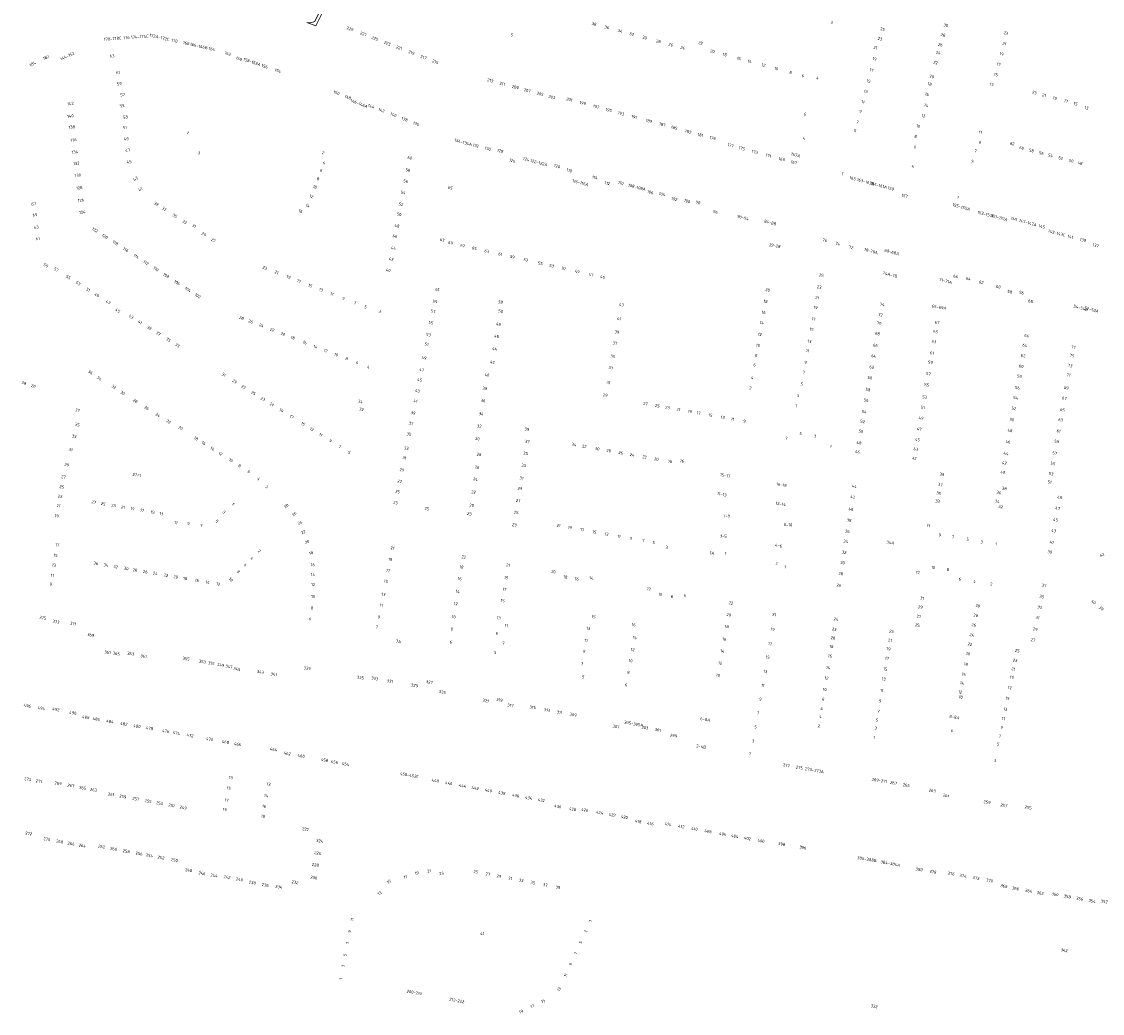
# Model space of a CAD drawing. Extents: x 150256 to 156914, y 461459 to 469481.
# Tile 47 of 256: x 152970 to 153459, y 463213 to 463662. Entities that reach past the tile are written whole.
import ezdxf
from ezdxf.enums import TextEntityAlignment as Align

# ---------------------------------------------------------------- set-up
doc = ezdxf.new("R2010")
doc.units = 0
doc.header["$LTSCALE"] = 0.75
doc.layers.add('B-RO-OG-BEBOUWING-T18', color=1, linetype='CONTINUOUS', lineweight=18)
doc.layers.add('B-RO-VH-VERHARDING_TEGEL-GV', color=251, linetype='CONTINUOUS', lineweight=18)
doc.styles.add('NLCS-ISO-M200-T18', font='NLCS-ISO.ttf', dxfattribs={"height": 360})

msp = doc.modelspace()

# ---------------------------------------------------------------- linework, layer by layer
at = {"layer": 'B-RO-VH-VERHARDING_TEGEL-GV'}
msp.add_lwpolyline([(153116.148, 463685.338), (153123.383, 463699.959), (153129.032, 463711.516), (153129.522, 463712.516), (153134.695, 463723.09), (153135.271, 463724.27), (153138.489, 463730.862), (153149.977, 463754.749), (153151.121, 463754.182), (153151.771, 463754.376), (153152.164, 463755.12), (153152.596, 463756.512), (153152.024, 463758.13), (153146.588, 463758.035), (153148.291, 463754.511), (153112.548, 463681.635), (153103.046, 463661.826), (153101.317, 463661.231), (153099.495, 463661.377), (153103.592, 463659.96), (153103.841, 463660.462), (153110.801, 463674.53), (153115.599, 463684.227)], close=True, dxfattribs=at)

# ---------------------------------------------------------------- texts
at = {"layer": 'B-RO-OG-BEBOUWING-T18', "style": 'NLCS-ISO-M200-T18'}
for s, rotation, p in [('38', 344.9, (153229.427, 463660.745)), ('3', 345.2, (153336.94, 463661.359)), ('30', 344.8, (153388.538, 463660.189)), ('176', 4.3, (153017.848, 463654.548)), ('174-174C', 3.6, (153023.851, 463654.969)), ('172A-172C', 347.1, (153032.699, 463654.698)), ('229', 338.9, (153119.016, 463658.501)), ('227', 338.9, (153125.037, 463656.176)), ('225', 338.9, (153130.24, 463654.166)), ('5', 345.2, (153192.259, 463655.794)), ('36', 344.9, (153235.196, 463659.188)), ('34', 344.9, (153241.221, 463657.563)), ('32', 344.9, (153246.424, 463656.16)), ('30', 344.9, (153252.263, 463654.584)), ('25', 344.9, (153359.964, 463658.374)), ('28', 344.8, (153387.339, 463655.777)), ('23', 344.6, (153415.745, 463656.614)), ('178-178C', 4.3, (153011.586, 463654.078)), ('170', 347.1, (153039.545, 463653.155)), ('168', 347, (153044.921, 463652.022)), ('166-166B', 347.1, (153050.589, 463650.748)), ('164', 347.1, (153056.505, 463649.42)), ('223', 338.9, (153135.861, 463651.994)), ('221', 338.9, (153141.238, 463649.917)), ('28', 344.9, (153258.543, 463652.89)), ('26', 344.9, (153264.148, 463651.378)), ('24', 344.9, (153269.538, 463649.924)), ('22', 344.9, (153277.615, 463652.136)), ('21', 344.9, (153356.712, 463650.054)), ('23', 344.9, (153358.794, 463654.028)), ('26', 344.8, (153386.123, 463651.301)), ('21', 344.6, (153415.103, 463651.831)), ('182', 25.4, (152981.431, 463645.55)), ('144-152', 25.4, (152991.105, 463646.208)), ('63', 5.1, (153011.343, 463646.271)), ('162', 341.2, (153063.752, 463647.323)), ('160', 341.2, (153068.77, 463644.978)), ('219', 338.9, (153146.779, 463647.778)), ('217', 338.9, (153152.244, 463645.667)), ('20', 344.9, (153283.003, 463648.365)), ('18', 344.9, (153288.539, 463646.87)), ('16', 344.9, (153294.948, 463645.139)), ('19', 344.8, (153356.351, 463644.948)), ('24', 344.8, (153385.159, 463647.755)), ('19', 344.6, (153413.825, 463647.182)), ('184', 25.4, (152975.377, 463642.677)), ('158-158A', 341.2, (153074.667, 463643.544)), ('156', 341.2, (153080.364, 463641.606)), ('154', 341.2, (153086.396, 463639.564)), ('215', 338.9, (153157.588, 463643.603)), ('14', 344.9, (153299.876, 463643.808)), ('12', 344.9, (153306.101, 463642.127)), ('10', 344.9, (153311.87, 463640.569)), ('17', 344.8, (153354.961, 463639.825)), ('22', 344.8, (153383.93, 463643.232)), ('17', 344.6, (153412.519, 463642.43)), ('61', 7.1, (153014.035, 463638.736)), ('213', 345, (153182.474, 463635.142)), ('8', 344.9, (153318.342, 463638.821)), ('6', 344.9, (153323.938, 463637.309)), ('4', 345, (153330.524, 463636.266)), ('15', 344.9, (153353.647, 463634.887)), ('20', 344.9, (153382.23, 463636.97)), ('15', 344.6, (153411.26, 463637.847)), ('59', 7.1, (153014.602, 463633.716)), ('211', 345, (153187.911, 463633.688)), ('209', 345, (153193.816, 463632.109)), ('207', 345, (153199.195, 463630.672)), ('13', 344.9, (153352.382, 463630.189)), ('18', 344.9, (153381.305, 463633.535)), ('13', 344.6, (153409.345, 463633.407)), ('57', 7.1, (153016.066, 463628.737)), ('150', 338.8, (153112.865, 463629.575)), ('148', 338.8, (153118.062, 463627.555)), ('146-146A', 338.8, (153123.095, 463624.759)), ('205', 345, (153205.028, 463629.112)), ('203', 345, (153210.344, 463627.691)), ('201', 344.9, (153218.254, 463626.566)), ('199', 344.9, (153224.318, 463624.949)), ('11', 344.9, (153351.111, 463625.462)), ('16', 344.9, (153380.059, 463628.905)), ('23', 344.8, (153428.673, 463629.686)), ('21', 344.8, (153433.065, 463628.494)), ('19', 344.8, (153437.927, 463627.174)), ('17', 344.8, (153442.981, 463625.803)), ('142', 7.1, (152992.534, 463624.719)), ('55', 7.1, (153015.822, 463623.706)), ('144', 338.8, (153128.55, 463623.506)), ('142', 338.8, (153133.214, 463621.738)), ('197', 344.9, (153230.383, 463623.313)), ('195', 344.9, (153236.043, 463621.787)), ('193', 344.9, (153241.649, 463620.275)), ('9', 344.9, (153349.952, 463621.158)), ('14', 344.9, (153379.689, 463623.943)), ('15', 344.8, (153447.323, 463624.624)), ('13', 344.8, (153452.271, 463622.802)), ('140', 7.1, (152992.516, 463619.038)), ('53', 7.1, (153017.358, 463618.615)), ('140', 338.8, (153138.585, 463619.64)), ('138', 338.8, (153143.722, 463617.639)), ('136', 338.8, (153148.924, 463615.539)), ('191', 344.9, (153247.553, 463618.664)), ('189', 344.8, (153254.305, 463616.873)), ('187', 344.8, (153260.306, 463615.24)), ('6', 345, (153324.885, 463619.938)), ('7', 344.9, (153348.675, 463616.413)), ('12', 345, (153378.389, 463619.16)), ('138', 7.1, (152993.131, 463614.083)), ('51', 7.1, (153017.057, 463613.877)), ('1', 338.7, (153045.595, 463611.4)), ('185', 344.8, (153265.676, 463613.778)), ('183', 344.8, (153272.021, 463612.051)), ('181', 344.8, (153277.563, 463610.542)), ('5', 344.9, (153347.602, 463612.424)), ('10', 344.8, (153376.163, 463614.527)), ('11', 345.1, (153404.205, 463611.736)), ('136', 7.1, (152993.851, 463608.272)), ('49', 7.1, (153017.749, 463608.681)), ('134-134A', 344.8, (153170.199, 463607.196)), ('132', 345.2, (153175.955, 463605.668)), ('179', 344.8, (153283.05, 463609.049)), ('177', 344.8, (153291.198, 463605.81)), ('4', 345.2, (153324.394, 463609.056)), ('8', 344.8, (153374.879, 463609.807)), ('9', 345.1, (153403.971, 463607)), ('62', 345.5, (153418.639, 463606.608)), ('134', 7.1, (152994.528, 463602.803)), ('47', 7.1, (153018.378, 463603.599)), ('3', 338.5, (153050.673, 463602.418)), ('2', 339.1, (153106.847, 463602.447)), ('130', 344.6, (153181.339, 463604.309)), ('128', 344.5, (153186.973, 463603.293)), ('175', 344.8, (153296.302, 463604.425)), ('173', 344.8, (153302.131, 463602.843)), ('171', 344.8, (153308.369, 463601.151)), ('167A', 344.8, (153320.629, 463601.449)), ('6', 345, (153374.645, 463605.107)), ('7', 345.1, (153402.029, 463603.221)), ('60', 345.5, (153422.862, 463604.62)), ('58', 345.5, (153427.308, 463603.472)), ('56', 345.5, (153431.817, 463602.309)), ('54', 345.5, (153435.984, 463601.233)), ('132', 7.1, (152995.165, 463597.662)), ('45', 7.1, (153019.07, 463598.332)), ('4', 339, (153107.338, 463597.975)), ('60', 348.8, (153146.038, 463600.128)), ('126', 343.9, (153192.458, 463598.885)), ('124', 344.7, (153198.679, 463599.55)), ('122-122A', 345, (153204.43, 463597.95)), ('120', 344.8, (153212.662, 463596.37)), ('169', 344.8, (153314.368, 463599.523)), ('167', 344.8, (153319.828, 463598.043)), ('4', 345.4, (153373.689, 463596.315)), ('5', 345.2, (153400.662, 463598.57)), ('52', 345.5, (153440.566, 463600.05)), ('50', 345.5, (153445.293, 463598.831)), ('48', 345.5, (153449.377, 463597.777)), ('130', 7.1, (152995.832, 463592.284)), ('43', 30.8, (153021.942, 463590.691)), ('6', 339, (153105.997, 463594.476)), ('58', 348.8, (153145.207, 463594.623)), ('118', 345, (153218.282, 463594.476)), ('114', 345.3, (153229.823, 463591.236)), ('1', 345.7, (153341.883, 463592.931)), ('165', 345, (153346.439, 463590.916)), ('128', 7.1, (152996.536, 463586.598)), ('41', 30.8, (153024.123, 463585.936)), ('10', 339, (153103.135, 463587.002)), ('8', 339, (153104.549, 463590.694)), ('56', 348.8, (153144.222, 463589.635)), ('65', 344.9, (153164.339, 463586.613)), ('116-116A', 345, (153223.258, 463588.887)), ('112', 346.1, (153235.429, 463588.669)), ('110', 345.3, (153241.569, 463588.819)), ('108-108A', 345.2, (153248.861, 463586.867)), ('163-163B', 345, (153352.308, 463589.34)), ('161-161A', 345, (153358.319, 463587.725)), ('159', 345, (153363.742, 463586.269)), ('12', 339, (153101.5, 463582.734)), ('54', 348.8, (153143.098, 463584.446)), ('106', 345.2, (153254.87, 463584.573)), ('104', 345.2, (153260.181, 463583.744)), ('102', 345.2, (153265.729, 463581.526)), ('157', 345, (153369.97, 463582.97)), ('1', 345, (153394.076, 463582.299)), ('67', 6.8, (152975.828, 463579.341)), ('126', 7.1, (152997.237, 463580.945)), ('39', 327.6, (153031.291, 463579.321)), ('37', 327.6, (153034.9, 463577.014)), ('14', 339, (153099.897, 463578.551)), ('52', 348.8, (153142.051, 463579.148)), ('100', 345.2, (153271.548, 463580.609)), ('98', 345.2, (153276.447, 463579.955)), ('155-155A', 344.4, (153395.588, 463577.906)), ('65', 6.8, (152976.415, 463574.397)), ('124', 7.1, (152997.902, 463575.577)), ('35', 327.6, (153039.734, 463573.945)), ('33', 327.6, (153044.135, 463571.157)), ('16', 339, (153096.633, 463575.994)), ('50', 348.8, (153141.22, 463574.601)), ('96', 344.8, (153284.35, 463575.669)), ('90-94', 345, (153296.802, 463573.111)), ('84-88', 344.6, (153309.102, 463570.874)), ('153-153C', 345.4, (153406.708, 463574.636)), ('151-151A', 345.4, (153412.818, 463573.047)), ('149', 344.8, (153419.492, 463572.486)), ('147-147A', 344.8, (153425.706, 463570.802)), ('63', 6.8, (152977.086, 463568.743)), ('122', 327.4, (153003.581, 463567.518)), ('31', 327.6, (153048.433, 463569.319)), ('48', 348.8, (153140.251, 463569.379)), ('145', 344.8, (153432.045, 463569.083)), ('143-143C', 345.1, (153438.737, 463566.144)), ('61', 6.8, (152977.696, 463563.603)), ('120', 327.4, (153008.048, 463564.659)), ('118', 327.4, (153012.757, 463561.645)), ('29', 327.6, (153052.873, 463565.628)), ('27', 327.6, (153057.174, 463562.882)), ('46', 348.8, (153139.338, 463564.757)), ('63', 347.2, (153160.701, 463563.058)), ('69', 347.2, (153164.515, 463561.666)), ('76', 345, (153333.817, 463562.852)), ('141', 345.1, (153444.955, 463564.49)), ('139', 345.1, (153450.662, 463562.972)), ('116', 327.4, (153017.518, 463558.597)), ('44', 348.8, (153138.625, 463559.346)), ('67', 347.2, (153169.945, 463560.434)), ('65', 347.2, (153175.245, 463559.231)), ('63', 347.2, (153180.912, 463557.946)), ('61', 347.2, (153186.994, 463556.566)), ('22-28', 349.6, (153311.21, 463560.394)), ('74', 345, (153339.704, 463561.272)), ('72', 345, (153345.717, 463559.659)), ('70-70A', 344.9, (153354.661, 463557.978)), ('68-68A', 344.8, (153364.16, 463557.507)), ('137', 345, (153456.408, 463560.552)), ('114', 327.4, (153022.274, 463555.553)), ('112', 327.4, (153026.699, 463552.72)), ('42', 348.8, (153137.631, 463554.315)), ('59', 347.2, (153192.426, 463555.333)), ('57', 347.2, (153198.528, 463553.949)), ('55', 347.5, (153205.125, 463552.401)), ('59', 327.7, (152981.406, 463551.462)), ('57', 327.8, (152986.086, 463549.595)), ('110', 327.4, (153031.174, 463549.856)), ('108', 327.4, (153035.826, 463546.878)), ('23', 338.6, (153080.425, 463550.386)), ('21', 338.6, (153085.745, 463548.315)), ('40', 348.8, (153136.285, 463549.337)), ('53', 347.5, (153210.226, 463551.266)), ('51', 347.5, (153215.663, 463550.056)), ('49', 347.5, (153221.803, 463548.69)), ('47', 347.5, (153228.077, 463547.293)), ('25', 349.7, (153332.282, 463547.077)), ('74A-78', 344.8, (153363.271, 463547.342)), ('55', 327.7, (152991.513, 463546.171)), ('53', 327.7, (152995.967, 463543.361)), ('106', 327.4, (153040.758, 463543.722)), ('19', 338.6, (153091.19, 463546.196)), ('17', 338.6, (153095.886, 463544.352)), ('15', 338.6, (153101.027, 463542.333)), ('45', 347.5, (153233.24, 463546.144)), ('71-71A', 344.8, (153388.469, 463544.419)), ('66', 344.8, (153393.019, 463546.54)), ('64', 344.5, (153398.727, 463545.521)), ('62', 346.2, (153404.624, 463543.849)), ('51', 327.8, (153000.505, 463540.498)), ('49', 327.7, (153004.453, 463538.008)), ('104', 327.4, (153045.58, 463540.635)), ('102', 327.4, (153050.097, 463537.744)), ('13', 338.6, (153105.878, 463540.437)), ('11', 338.6, (153110.802, 463538.513)), ('61', 348.9, (153158.527, 463540.592)), ('20', 350.2, (153307.942, 463540.396)), ('23', 349.7, (153331.309, 463541.688)), ('60', 346, (153412.326, 463541.807)), ('58', 346, (153417.534, 463539.557)), ('56', 346, (153422.875, 463539.156)), ('47', 327.7, (153009.521, 463534.811)), ('9', 338.6, (153116.037, 463536.494)), ('7', 338.6, (153121.23, 463534.484)), ('5', 338.6, (153126.019, 463532.705)), ('59', 348.9, (153157.454, 463535.119)), ('38', 350.6, (153187.079, 463534.906)), ('43', 350.6, (153241.796, 463533.725)), ('18', 350.1, (153307.038, 463535.205)), ('19', 349.7, (153329.637, 463532.434)), ('21', 349.7, (153330.434, 463536.844)), ('74', 350.4, (153359.809, 463533.798)), ('69-69A', 350.9, (153385.523, 463532.564)), ('68', 346, (153426.975, 463535.273)), ('54-54B', 344.8, (153449.611, 463532.226)), ('45', 327.7, (153013.876, 463531.059)), ('43', 328.2, (153019.931, 463528.295)), ('28', 338.9, (153069.92, 463527.702)), ('3', 337.5, (153132.49, 463530.626)), ('57', 348.9, (153156.596, 463530.741)), ('50', 350.8, (153187.156, 463530.756)), ('41', 350.6, (153240.736, 463527.35)), ('16', 350.1, (153306.17, 463530.222)), ('72', 350.4, (153359.05, 463529.16)), ('52-52A', 344.8, (153454.561, 463531.507)), ('41', 328.2, (153023.975, 463525.794)), ('39', 328.2, (153028.13, 463523.224)), ('26', 338.8, (153074.07, 463526.099)), ('24', 338.9, (153078.876, 463524.242)), ('22', 338.9, (153083.758, 463522.356)), ('55', 348.9, (153155.573, 463525.519)), ('48', 350.8, (153186.204, 463524.852)), ('14', 350.1, (153305.359, 463525.566)), ('15', 349.7, (153327.854, 463522.559)), ('17', 349.7, (153328.687, 463527.172)), ('70', 350.4, (153358.409, 463525.35)), ('67', 350.6, (153384.63, 463525.657)), ('37', 328.3, (153032.252, 463520.675)), ('35', 328.2, (153036.818, 463517.851)), ('20', 338.9, (153088.661, 463520.462)), ('18', 338.9, (153093.079, 463518.755)), ('53', 348.9, (153154.52, 463520.149)), ('46', 350.8, (153185.329, 463519.42)), ('39', 350.6, (153239.731, 463521.307)), ('12', 350.1, (153304.436, 463520.264)), ('68', 350.4, (153357.614, 463520.627)), ('65', 350.4, (153383.965, 463521.546)), ('66', 350.3, (153425.18, 463519.672)), ('33', 328.2, (153040.92, 463515.313)), ('16', 338.9, (153098.559, 463516.582)), ('14', 338.9, (153103.368, 463514.724)), ('12', 338.9, (153108.009, 463512.93)), ('51', 348.9, (153153.673, 463515.824)), ('44', 350.8, (153184.408, 463513.709)), ('37', 350.6, (153238.898, 463516.299)), ('10', 350.1, (153303.571, 463515.296)), ('11', 349.7, (153326.101, 463512.86)), ('13', 349.7, (153326.873, 463517.131)), ('66', 350.4, (153356.733, 463515.389)), ('63', 350.4, (153383.204, 463517.017)), ('64', 350.2, (153424.34, 463515.337)), ('77', 350.2, (153446.307, 463514.41)), ('10', 338.9, (153112.723, 463511.109)), ('8', 338.8, (153117.498, 463509.264)), ('49', 348.8, (153152.492, 463509.649)), ('35', 350.6, (153237.913, 463510.378)), ('8', 350.2, (153302.773, 463510.712)), ('64', 350.4, (153355.911, 463510.503)), ('61', 350.4, (153382.337, 463511.859)), ('62', 350.2, (153423.529, 463510.675)), ('75', 350, (153445.676, 463510.676)), ('36', 328.3, (153001.529, 463503.132)), ('6', 338.9, (153122.184, 463507.453)), ('4', 338.9, (153127.301, 463505.476)), ('47', 348.8, (153151.405, 463504.173)), ('42', 350.8, (153183.433, 463507.665)), ('33', 350.6, (153237.038, 463505.118)), ('6', 350.1, (153302.037, 463506.484)), ('7', 349.7, (153324.34, 463503.107)), ('9', 349.7, (153325.138, 463507.525)), ('62', 350.4, (153355.063, 463505.46)), ('59', 350.4, (153381.624, 463507.619)), ('60', 350.2, (153422.694, 463505.876)), ('73', 350, (153444.872, 463506.129)), ('38', 340.6, (152971.421, 463498.245)), ('34', 328.1, (153005.519, 463500.348)), ('31', 328.2, (153061.857, 463502.006)), ('29', 328.2, (153066.755, 463498.97)), ('45', 348.8, (153150.51, 463499.666)), ('40', 351.4, (153180.987, 463501.916)), ('31', 350.6, (153235.933, 463498.472)), ('4', 350.2, (153301.018, 463500.63)), ('60', 350.4, (153354.254, 463500.652)), ('57', 350.4, (153380.746, 463502.403)), ('58', 350.2, (153421.91, 463501.37)), ('71', 350, (153444.127, 463501.919)), ('20', 340.3, (152975.692, 463496.904)), ('32', 328.3, (153012.167, 463496.557)), ('30', 328.1, (153016.13, 463493.733)), ('27', 328.2, (153070.822, 463496.449)), ('25', 328.2, (153075.259, 463493.698)), ('43', 348.8, (153149.539, 463494.776)), ('38', 351.4, (153180.058, 463495.766)), ('2', 350.1, (153300.218, 463496.042)), ('5', 349.7, (153323.379, 463497.791)), ('58', 350.4, (153353.351, 463495.282)), ('55', 350.4, (153379.908, 463497.417)), ('56', 350.2, (153420.997, 463496.12)), ('69', 350, (153443.101, 463496.115)), ('28', 328.1, (153021.828, 463490.179)), ('23', 328.2, (153079.589, 463491.013)), ('21', 328.2, (153083.543, 463488.563)), ('34', 348.6, (153123.709, 463489.91)), ('41', 348.8, (153148.614, 463490.117)), ('36', 351.4, (153179.233, 463490.316)), ('29', 350.7, (153234.472, 463492.788)), ('27', 350, (153252.678, 463488.924)), ('3', 349.9, (153321.697, 463492.527)), ('56', 350.4, (153352.551, 463490.528)), ('53', 350.4, (153378.984, 463491.924)), ('54', 350.2, (153420.202, 463491.55)), ('67', 350, (153442.26, 463491.359)), ('37', 345.2, (152995.694, 463485.962)), ('26', 328.1, (153026.994, 463486.958)), ('24', 328.1, (153032.04, 463483.812)), ('19', 328.2, (153087.932, 463485.842)), ('32', 348.6, (153124.197, 463486.379)), ('39', 348.8, (153147.539, 463484.706)), ('34', 351.4, (153178.318, 463484.261)), ('25', 349.9, (153258.037, 463487.974)), ('23', 350, (153262.668, 463487.154)), ('21', 350, (153267.628, 463486.275)), ('19', 350, (153272.821, 463485.355)), ('17', 350, (153276.735, 463484.661)), ('15', 350, (153282.085, 463483.713)), ('1', 349.9, (153320.904, 463487.952)), ('54', 350.4, (153351.669, 463485.279)), ('51', 350.4, (153378.19, 463487.202)), ('52', 350.2, (153419.368, 463486.761)), ('65', 350, (153441.335, 463486.131)), ('35', 345.2, (152995.628, 463479.425)), ('22', 328.1, (153036.933, 463480.761)), ('17', 328.2, (153092.587, 463482.956)), ('15', 328.1, (153097.762, 463479.755)), ('37', 348.8, (153146.605, 463480.004)), ('32', 351.4, (153177.494, 463478.813)), ('13', 350, (153287.655, 463482.726)), ('11', 350, (153292.13, 463481.934)), ('9', 349.9, (153297.5, 463480.982)), ('52', 350.4, (153350.923, 463480.841)), ('49', 350.4, (153377.382, 463482.397)), ('50', 350.1, (153418.491, 463481.718)), ('63', 350, (153440.53, 463481.584)), ('33', 345.2, (152994.23, 463474.136)), ('20', 328.3, (153042.397, 463477.873)), ('13', 328.1, (153101.702, 463477.304)), ('11', 328.1, (153105.747, 463474.787)), ('35', 348.8, (153145.64, 463475.145)), ('39', 351.1, (153199.033, 463477.379)), ('5', 349.9, (153322.893, 463475.386)), ('3', 349.9, (153329.403, 463474.231)), ('50', 350.4, (153350.183, 463476.441)), ('47', 350.4, (153376.54, 463477.391)), ('48', 350.2, (153417.63, 463476.771)), ('61', 350, (153439.639, 463476.545)), ('18', 327.9, (153049.37, 463473.161)), ('16', 327.9, (153052.771, 463471.023)), ('14', 327.9, (153056.702, 463468.553)), ('9', 328.1, (153110.138, 463472.053)), ('7', 328.1, (153114.356, 463469.428)), ('33', 348.7, (153144.474, 463468.81)), ('30', 351.4, (153176.618, 463473.025)), ('37', 351.1, (153199.252, 463471.765)), ('34', 350, (153220.309, 463470.41)), ('32', 350, (153224.989, 463469.584)), ('30', 350, (153230.857, 463468.548)), ('7', 349.9, (153316.448, 463473.234)), ('1', 349.9, (153336.559, 463469.633)), ('48', 350.4, (153349.308, 463471.233)), ('45', 350.4, (153375.746, 463472.669)), ('46', 350.2, (153416.747, 463471.696)), ('59', 350, (153438.8, 463471.801)), ('31', 345.2, (152992.628, 463468.075)), ('12', 327.9, (153060.36, 463466.254)), ('5', 328.1, (153118.583, 463466.798)), ('31', 348.7, (153143.593, 463464.404)), ('28', 351.6, (153177.406, 463465.928)), ('35', 351.1, (153198.417, 463466.432)), ('28', 350, (153236.06, 463467.63)), ('26', 350, (153241.495, 463466.671)), ('24', 350, (153246.645, 463465.762)), ('22', 350, (153252.323, 463464.76)), ('20', 350, (153257.61, 463463.828)), ('46', 350.5, (153348.646, 463467.118)), ('41', 350.4, (153374.372, 463464.175)), ('43', 350.4, (153375.013, 463468.31)), ('44', 350.1, (153415.822, 463466.38)), ('57', 350, (153437.867, 463466.529)), ('29', 345.2, (152990.819, 463461.233)), ('10', 327.9, (153065.115, 463463.266)), ('8', 327.9, (153069.041, 463460.799)), ('29', 348.7, (153142.502, 463458.946)), ('26', 351.6, (153176.551, 463460.139)), ('33', 351.1, (153197.564, 463460.988)), ('18', 350, (153263.847, 463462.727)), ('16', 349.7, (153269.223, 463462.944)), ('42', 350.2, (153415.073, 463462.075)), ('55', 350, (153437.036, 463461.826)), ('27', 350.4, (152989.301, 463455.742)), ('27/1', 351, (153022.51, 463456.64)), ('6', 327.9, (153073.248, 463458.155)), ('4', 315.4, (153077.623, 463454.869)), ('24', 351.6, (153175.754, 463454.738)), ('31', 351.1, (153196.661, 463455.22)), ('15-17', 349.9, (153288.761, 463456.47)), ('39', 350.4, (153386.808, 463456.889)), ('40', 350, (153414.326, 463457.894)), ('53', 350, (153436.222, 463457.228)), ('25', 350.4, (152988.541, 463451.245)), ('2', 315.4, (153081.326, 463451.221)), ('25', 348.7, (153140.538, 463449.123)), ('27', 348.7, (153141.477, 463453.821)), ('29', 351.1, (153195.921, 463450.49)), ('16-18', 349.8, (153314.248, 463452.238)), ('44', 351.2, (153347.186, 463451.549)), ('37', 350.4, (153386.073, 463452.302)), ('38', 349.6, (153415.07, 463450.527)), ('51', 349.7, (153435.566, 463453.495)), ('23', 350.4, (152987.809, 463446.908)), ('27', 350.4, (153003.045, 463444.337)), ('23', 348.7, (153139.542, 463444.138)), ('22', 351.6, (153174.895, 463448.914)), ('27', 351.1, (153195.061, 463445.002)), ('11-13', 349.9, (153287.245, 463447.92)), ('42', 351.2, (153346.448, 463446.765)), ('33', 350.4, (153384.871, 463444.815)), ('35', 350.4, (153385.414, 463448.379)), ('34', 349.6, (153411.888, 463444.699)), ('36', 349.6, (153412.617, 463448.667)), ('49', 349.9, (153440.093, 463446.433)), ('21', 350.4, (152987.104, 463442.732)), ('25', 350.3, (153007.294, 463443.615)), ('23', 350.4, (153011.967, 463442.822)), ('21', 350.4, (153016.284, 463442.089)), ('19', 350.4, (153020.544, 463441.365)), ('17', 350.4, (153024.915, 463440.623)), ('15', 350.4, (153029.689, 463439.813)), ('3', 315.3, (153061.953, 463439.889)), ('1', 315.3, (153066.139, 463443.518)), ('28', 44.8, (153090.117, 463442.597)), ('25', 350.7, (153153.704, 463441.413)), ('20', 351.6, (153174.009, 463442.91)), ('25', 351.1, (153194.226, 463439.67)), ('12-14', 349.9, (153313.893, 463443.557)), ('40', 351.3, (153345.58, 463441.143)), ('32', 349.6, (153413.379, 463442.222)), ('47', 349.9, (153439.22, 463441.538)), ('19', 350.4, (152986.32, 463438.091)), ('13', 350.4, (153033.6, 463439.149)), ('11', 350.4, (153040.257, 463435.099)), ('9', 350.4, (153045.927, 463434.687)), ('5', 315.3, (153058.819, 463435.726)), ('26', 44.8, (153093.722, 463438.961)), ('24', 20.1, (153096.363, 463435.025)), ('23', 351.7, (153173.006, 463439.089)), ('7-9', 357.9, (153289.411, 463438.025)), ('38', 351.2, (153344.813, 463436.169)), ('45', 349.9, (153438.306, 463436.413)), ('7', 350.4, (153051.748, 463433.705)), ('22', 20.1, (153097.927, 463430.753)), ('23', 351.1, (153193.346, 463434.051)), ('21', 349.8, (153213.374, 463433.759)), ('19', 349.8, (153218.543, 463432.83)), ('17', 349.8, (153224.064, 463431.837)), ('15', 349.8, (153229.576, 463430.846)), ('13', 349.8, (153235.099, 463429.853)), ('8-10', 357.9, (153317.16, 463434.103)), ('36', 351.3, (153344.051, 463431.232)), ('11', 351.1, (153380.76, 463433.626)), ('43', 349.9, (153437.417, 463431.426)), ('17', 350.4, (152986.565, 463425.002)), ('20', 20.1, (153099.536, 463426.356)), ('11', 349.8, (153240.698, 463428.847)), ('9', 349.8, (153246.122, 463427.872)), ('7', 349.8, (153251.688, 463426.872)), ('5', 349.8, (153256.474, 463426.011)), ('3-5', 357.8, (153287.916, 463428.968)), ('4-6', 349.9, (153312.921, 463424.703)), ('34', 351.2, (153343.332, 463426.578)), ('34A', 351.5, (153363.52, 463426.1)), ('9', 351, (153385.842, 463429.463)), ('7', 351.1, (153391.843, 463428.624)), ('5', 351.1, (153398.547, 463427.552)), ('3', 350.8, (153404.869, 463426.348)), ('1', 350.6, (153411.323, 463425.42)), ('41', 349.9, (153436.493, 463426.242)), ('15', 350.5, (152985.771, 463420.268)), ('2', 315.2, (153077.93, 463422.267)), ('18', 20.1, (153101.357, 463421.384)), ('21', 348.7, (153138.247, 463423.609)), ('3', 349.9, (153262.322, 463423.893)), ('1A', 349.7, (153282.81, 463421.3)), ('1', 357.8, (153289.01, 463421.046)), ('32', 351.2, (153342.566, 463421.613)), ('39', 349.9, (153435.702, 463421.809)), ('42', 19.3, (153459.153, 463420.492)), ('13', 350.4, (152985.029, 463415.848)), ('36', 350.4, (153004.009, 463416.635)), ('34', 350.4, (153008.512, 463415.873)), ('32', 350.4, (153012.967, 463415.119)), ('6', 315.2, (153071.671, 463415.951)), ('4', 315.2, (153074.637, 463418.944)), ('16', 0.5, (153102.159, 463416.02)), ('19', 348.7, (153137.214, 463418.426)), ('18', 351.1, (153169.444, 463414.986)), ('22', 351.1, (153170.436, 463419.523)), ('21', 351.3, (153190.527, 463415.866)), ('2', 349.9, (153312.041, 463416.657)), ('1', 349.7, (153315.84, 463415.03)), ('30', 351.3, (153341.846, 463416.949)), ('10', 351.3, (153382.961, 463414.845)), ('11', 350.4, (152984.252, 463411.226)), ('30', 350.4, (153017.732, 463414.313)), ('28', 350.4, (153021.728, 463413.637)), ('26', 350.4, (153026.376, 463412.851)), ('24', 350.4, (153030.902, 463412.085)), ('22', 350.4, (153035.731, 463411.268)), ('20', 350.4, (153040.131, 463410.524)), ('8', 315.2, (153068.55, 463412.802)), ('14', 0.5, (153102.199, 463411.546)), ('17', 348.8, (153136.202, 463413.35)), ('19', 351.3, (153189.649, 463410.147)), ('20', 350.2, (153210.994, 463412.909)), ('18', 350.2, (153216.431, 463410.481)), ('14', 350.2, (153228.2, 463409.968)), ('28', 351.2, (153341.086, 463412.022)), ('12', 351, (153375.926, 463412.526)), ('8', 351.3, (153389.616, 463413.826)), ('9', 350.4, (152983.578, 463407.211)), ('18', 350.4, (153044.448, 463409.793)), ('16', 350.4, (153049.734, 463408.899)), ('14', 350.4, (153054.575, 463408.08)), ('12', 350.4, (153059.303, 463407.28)), ('10', 315.2, (153065.084, 463409.306)), ('12', 0.5, (153102.24, 463407.078)), ('15', 348.8, (153135.248, 463408.565)), ('16', 351.1, (153168.622, 463409.706)), ('16', 350.2, (153221.622, 463409.582)), ('12', 349.4, (153254.235, 463405.084)), ('26', 351.3, (153340.278, 463406.788)), ('6', 351, (153394.95, 463409.515)), ('4', 351, (153401.647, 463408.455)), ('2', 351, (153409.171, 463407.264)), ('37', 348.6, (153433.041, 463406.628)), ('10', 0.5, (153102.289, 463401.661)), ('13', 348.4, (153134.146, 463402.646)), ('14', 351.1, (153167.729, 463403.963)), ('17', 351.3, (153188.839, 463404.874)), ('10', 349.4, (153259.412, 463402.593)), ('8', 349.4, (153264.72, 463401.599)), ('6', 349.4, (153270.56, 463402.208)), ('31', 350.4, (153377.871, 463400.949)), ('35', 348.6, (153432.022, 463401.596)), ('8', 350, (153101.823, 463396.469)), ('11', 348.4, (153133.132, 463397.704)), ('12', 351.1, (153166.856, 463398.35)), ('15', 351.3, (153188.057, 463399.78)), ('22', 349.7, (153291.376, 463398.723)), ('29', 350.4, (153377.093, 463396.85)), ('30', 348.6, (153402.976, 463397.477)), ('33', 348.5, (153431.045, 463396.771)), ('40', 320, (153455.475, 463399.167)), ('38', 320, (153458.921, 463396.279)), ('375', 350.6, (152979.988, 463392.025)), ('373', 350.6, (152985.974, 463390.222)), ('6', 350, (153100.938, 463391.466)), ('9', 348.4, (153132.033, 463392.347)), ('10', 351.1, (153165.933, 463392.417)), ('13', 350.7, (153186.324, 463391.951)), ('15', 350, (153229.202, 463392.432)), ('20', 349.7, (153290.414, 463393.392)), ('21', 350.1, (153310.906, 463393.463)), ('24', 352.3, (153338.903, 463391.388)), ('27', 350.4, (153376.38, 463392.613)), ('28', 348.6, (153402.128, 463393.087)), ('31', 348.6, (153430.099, 463392.101)), ('371', 350, (152993.699, 463389.411)), ('7', 348.4, (153131.119, 463387.897)), ('8', 351.1, (153165.087, 463386.979)), ('11', 350.7, (153189.73, 463388.477)), ('13', 350, (153226.797, 463387.228)), ('16', 349.5, (153247.333, 463388.939)), ('18', 349.7, (153289.455, 463388.077)), ('19', 350.2, (153310.202, 463386.806)), ('22', 351.1, (153338.113, 463386.835)), ('23', 350.9, (153363.982, 463385.831)), ('25', 350.4, (153375.749, 463388.704)), ('26', 348.6, (153401.261, 463388.8)), ('29', 348.6, (153429.037, 463386.852)), ('369', 349.2, (153001.688, 463384.264)), ('7A', 349.5, (153140.92, 463381.33)), ('6', 351.1, (153164.646, 463381.01)), ('9', 350.7, (153185.416, 463384.846)), ('11', 350, (153225.833, 463381.768)), ('14', 349.5, (153247.888, 463383.06)), ('16', 349.7, (153288.417, 463382.324)), ('20', 351.1, (153337.499, 463382.904)), ('21', 350.9, (153363.298, 463381.833)), ('24', 348.6, (153400.362, 463384.27)), ('27', 348.5, (153428.05, 463381.979)), ('367', 350, (153009.382, 463376.438)), ('365', 350, (153013.244, 463375.807)), ('363', 349.3, (153019.744, 463375.77)), ('5', 350.7, (153184.734, 463376.283)), ('7', 350.7, (153188.421, 463380.511)), ('9', 350, (153224.962, 463376.841)), ('12', 349.5, (153246.881, 463377.616)), ('14', 349.8, (153287.449, 463376.958)), ('17', 350.1, (153309.063, 463380.266)), ('18', 351.1, (153336.835, 463379.019)), ('19', 350.9, (153362.668, 463377.905)), ('20', 348.6, (153398.648, 463375.8)), ('22', 348.6, (153399.505, 463380.032)), ('25', 348.4, (153420.934, 463377.125)), ('361', 349.3, (153025.601, 463374.663)), ('355', 349.7, (153044.828, 463373.498)), ('353', 349.7, (153052.203, 463372.161)), ('351', 349.7, (153056.241, 463371.429)), ('349', 349.7, (153060.471, 463370.662)), ('7', 350, (153223.967, 463371.204)), ('10', 349.5, (153245.958, 463372.622)), ('12', 349.7, (153286.462, 463371.491)), ('15', 350.2, (153308.01, 463374.221)), ('16', 351.1, (153336.165, 463374.731)), ('17', 350.9, (153361.975, 463373.697)), ('18', 348.6, (153397.682, 463371.024)), ('23', 348.5, (153419.945, 463372.73)), ('347', 349.7, (153064.243, 463369.978)), ('345', 349.7, (153067.836, 463368.785)), ('343', 350.2, (153078.491, 463367.519)), ('341', 349.9, (153084.481, 463366.488)), ('339', 351.5, (153099.66, 463369.185)), ('8', 349.5, (153244.984, 463367.354)), ('10', 349.7, (153285.478, 463366.039)), ('13', 350.1, (153306.886, 463367.766)), ('14', 351.1, (153335.346, 463369.485)), ('15', 350.9, (153361.192, 463368.813)), ('16', 348.6, (153396.766, 463366.497)), ('21', 348.4, (153419.158, 463368.886)), ('335', 350.1, (153123.735, 463364.979)), ('333', 350.1, (153130.181, 463364.561)), ('331', 350.1, (153137.051, 463363.374)), ('329', 349.2, (153148.201, 463361.413)), ('327', 350.2, (153154.93, 463362.909)), ('5', 350, (153224.542, 463365.311)), ('6', 349.5, (153243.936, 463361.683)), ('11', 350.1, (153305.783, 463361.436)), ('12', 351.1, (153334.602, 463364.719)), ('13', 350.9, (153360.472, 463364.321)), ('14', 348.7, (153395.911, 463362.505)), ('19', 348.4, (153418.462, 463365.086)), ('325', 349.2, (153160.765, 463358.411)), ('10', 351.1, (153333.799, 463359.578)), ('11', 350.9, (153359.638, 463359.116)), ('12', 348.7, (153395.093, 463358.407)), ('10', 348.7, (153395.361, 463356.168)), ('17', 348.5, (153417.479, 463360.282)), ('496', 349.7, (152972.986, 463352.227)), ('321', 349.5, (153180.388, 463354.508)), ('319', 349.5, (153186.632, 463354.861)), ('317', 349.5, (153191.622, 463352.428)), ('315', 350.2, (153201.684, 463351.514)), ('9', 350.1, (153304.693, 463355.18)), ('8', 351.1, (153333.11, 463355.168)), ('9', 350.9, (153358.881, 463354.389)), ('15', 348.4, (153416.517, 463355.583)), ('494', 349.7, (152979.308, 463351.079)), ('492', 349.7, (152985.922, 463350.597)), ('490', 351.3, (152993.581, 463349.001)), ('488', 350.1, (152999.472, 463347.017)), ('313', 350.2, (153208.119, 463350.263)), ('311', 350.2, (153213.823, 463349.274)), ('309', 350.2, (153220.002, 463348.183)), ('7', 350.2, (153303.621, 463349.02)), ('4', 351.1, (153331.858, 463347.271)), ('6', 351.1, (153332.434, 463350.958)), ('7', 350.9, (153358.123, 463349.661)), ('8-8A', 349.3, (153392.491, 463347.086)), ('11', 348.5, (153414.641, 463346.418)), ('13', 348.4, (153415.511, 463350.67)), ('486', 350.1, (153004.202, 463346.192)), ('484', 350.1, (153010.38, 463345.114)), ('482', 350.1, (153016.711, 463344.009)), ('480', 350.1, (153022.586, 463342.984)), ('478', 350.1, (153028.269, 463341.992)), ('307', 350.3, (153239.395, 463342.766)), ('305-305A', 349.9, (153247.344, 463344.061)), ('303', 349.9, (153252.406, 463342.291)), ('6-8A', 350.2, (153279.714, 463346.018)), ('5', 350.1, (153302.509, 463342.639)), ('2', 352.1, (153331.125, 463343.034)), ('3', 350.9, (153356.832, 463342.052)), ('5', 350.9, (153357.415, 463345.697)), ('9', 348.5, (153413.851, 463342.335)), ('476', 350.1, (153035.592, 463340.715)), ('474', 350.1, (153040.436, 463339.87)), ('472', 350.1, (153046.615, 463338.791)), ('470', 349.7, (153055.485, 463337.089)), ('301', 349.9, (153258.314, 463341.25)), ('299', 349.9, (153265.413, 463338.664)), ('1', 350.9, (153356.195, 463337.876)), ('6', 349.3, (153391.334, 463340.979)), ('7', 348.4, (153413.05, 463338.424)), ('468', 349.7, (153062.631, 463335.798)), ('466', 349.7, (153068.133, 463334.804)), ('464', 349.7, (153084.361, 463332.446)), ('2-4B', 349.9, (153277.887, 463333.758)), ('3', 350.2, (153301.393, 463336.226)), ('5', 348.5, (153412.284, 463334.929)), ('462', 349.6, (153090.61, 463330.635)), ('460', 349.6, (153096.908, 463329.563)), ('458', 349.6, (153107.473, 463327.627)), ('456', 349.6, (153111.983, 463326.8)), ('1', 350.1, (153299.945, 463330.517)), ('3', 348.8, (153410.907, 463327.444)), ('454', 349.6, (153116.944, 463325.891)), ('277', 350.5, (153316.436, 463325.213)), ('275', 350.5, (153322.328, 463324.229)), ('273-273A', 350.5, (153329.153, 463323.019)), ('273', 349.7, (152973.096, 463319.005)), ('271', 349.7, (152978.253, 463318.046)), ('269', 349.6, (152986.941, 463317.105)), ('13', 349.3, (153065.069, 463319.717)), ('450-452C', 349.9, (153145.869, 463320.826)), ('448', 350.3, (153157.603, 463318.328)), ('446', 349.6, (153163.736, 463317.154)), ('269-271', 350, (153358.569, 463318.38)), ('267', 350, (153364.964, 463317.258)), ('267', 349.6, (152992.7, 463316.053)), ('265', 349.6, (152998.069, 463315.071)), ('263', 349.5, (153002.906, 463314.178)), ('261', 349.6, (153010.904, 463312.113)), ('15', 349.3, (153064.164, 463314.911)), ('12', 350.6, (153082.235, 463316.742)), ('444', 349.6, (153169.968, 463316.013)), ('442', 349.6, (153175.639, 463314.975)), ('440', 349.6, (153181.585, 463313.886)), ('438', 349.6, (153187.74, 463312.76)), ('265', 350, (153370.685, 463316.254)), ('263', 350.5, (153382.472, 463313.793)), ('259', 349.7, (153016.213, 463311.144)), ('257', 349.6, (153022.08, 463310.074)), ('255', 349.7, (153027.631, 463309.061)), ('253', 349.6, (153032.81, 463308.116)), ('251', 349.7, (153038.254, 463307.123)), ('17', 349.3, (153063.139, 463309.472)), ('14', 349.7, (153081.019, 463311.579)), ('436', 349.6, (153193.972, 463311.619)), ('434', 349.6, (153199.787, 463310.554)), ('432', 349.6, (153205.551, 463309.499)), ('261', 345.5, (153388.756, 463311.6)), ('259', 349.6, (153407.229, 463308.579)), ('257', 349.6, (153414.872, 463307.125)), ('249', 349.6, (153043.536, 463306.159)), ('19', 349.3, (153062.348, 463305.267)), ('16', 349.7, (153080.139, 463306.73)), ('430', 349.7, (153212.994, 463306.636)), ('428', 349.7, (153219.795, 463305.4)), ('426', 349.7, (153225.301, 463305.081)), ('424', 349.7, (153231.974, 463303.868)), ('422', 349.7, (153237.603, 463302.845)), ('255', 349.8, (153425.844, 463306.184)), ('18', 349.7, (153079.664, 463302.216)), ('420', 349.7, (153243.121, 463301.842)), ('418', 349.7, (153249.407, 463299.875)), ('416', 349.7, (153254.926, 463298.872)), ('414', 349.9, (153262.853, 463298.641)), ('412', 349.9, (153268.946, 463297.55)), ('272', 349.6, (152973.604, 463294.405)), ('222', 349.9, (153098.882, 463296.361)), ('410', 349.9, (153274.854, 463296.492)), ('408', 349.9, (153281.002, 463295.391)), ('406', 349.9, (153287.637, 463294.203)), ('404', 349.9, (153293.07, 463293.229)), ('270', 349.6, (152981.838, 463291.825)), ('268', 349.6, (152987.611, 463290.768)), ('266', 349.6, (152992.79, 463289.82)), ('264', 349.6, (152997.885, 463288.888)), ('262', 349.6, (153006.609, 463288.444)), ('224', 349.9, (153105.297, 463291.086)), ('402', 349.9, (153298.83, 463292.197)), ('400', 349.9, (153304.974, 463291.097)), ('398', 350, (153314.331, 463289.59)), ('396', 350, (153323.928, 463288.062)), ('260', 349.5, (153012.026, 463287.444)), ('258', 349.6, (153017.743, 463286.389)), ('256', 349.6, (153023.564, 463285.315)), ('254', 349.5, (153028.246, 463284.451)), ('252', 349.6, (153033.423, 463283.495)), ('226', 350, (153104.315, 463285.545)), ('386-388B', 350.3, (153352.888, 463282.779)), ('250', 349.6, (153039.521, 463282.371)), ('248', 350, (153046.046, 463277.791)), ('228', 349.9, (153103.369, 463280.209)), ('384-384A', 349.3, (153363.49, 463280.872)), ('380', 349.7, (153376.54, 463278.166)), ('246', 349.6, (153052.019, 463276.402)), ('244', 349.5, (153057.469, 463275.396)), ('242', 349.5, (153063.357, 463274.678)), ('240', 349.6, (153068.989, 463273.639)), ('230', 350, (153102.611, 463274.419)), ('17', 9.3, (153144.188, 463274.669)), ('19', 9.3, (153149.251, 463276.51)), ('21', 9.3, (153154.794, 463277.421)), ('23', 9.3, (153160.334, 463276.325)), ('25', 349.3, (153175.968, 463277.062)), ('27', 349.3, (153181.416, 463276.03)), ('29', 349.3, (153186.427, 463275.081)), ('31', 349.3, (153191.438, 463274.132)), ('33', 349.3, (153196.449, 463273.183)), ('378', 349.7, (153382.734, 463277.033)), ('376', 349.7, (153391.005, 463276.22)), ('374', 349.7, (153396.364, 463275.246)), ('372', 349.7, (153402.293, 463274.256)), ('370', 349.7, (153408.393, 463273.155)), ('238', 349.6, (153074.867, 463272.151)), ('236', 349.5, (153080.678, 463271.078)), ('234', 349.6, (153086.794, 463270.287)), ('232', 350, (153094.103, 463272.347)), ('15', 34.3, (153136.555, 463272.652)), ('35', 349.3, (153201.755, 463272.178)), ('37', 349.3, (153207.355, 463271.118)), ('39', 349.3, (153213.099, 463270.03)), ('368', 349.5, (153414.882, 463270.565)), ('366', 349.5, (153420.172, 463269.579)), ('364', 349.5, (153426.082, 463268.476)), ('13', 34.4, (153132.367, 463267.384)), ('362', 349.5, (153431.296, 463267.503)), ('360', 349.8, (153438.01, 463266.944)), ('358', 349.8, (153443.584, 463265.941)), ('356', 349.8, (153449.161, 463264.882)), ('354', 349.8, (153454.749, 463263.876)), ('352', 349.8, (153460.263, 463263.665)), ('11', 79.3, (153119.96, 463255.56)), ('1', 65.3, (153227.897, 463254.828)), ('9', 79.3, (153118.782, 463250.077)), ('41', 355.2, (153178.853, 463249.168)), ('3', 65.3, (153225.684, 463250.051)), ('7', 79.3, (153117.848, 463244.9)), ('5', 65.3, (153223.33, 463245.125)), ('5', 79.3, (153116.725, 463239.536)), ('7', 65.3, (153221.14, 463240.212)), ('342', 350, (153442.16, 463241.593)), ('3', 79.3, (153115.873, 463234.508)), ('9', 65.3, (153218.846, 463235.2)), ('11', 65.3, (153216.529, 463230.306)), ('1', 79.4, (153114.773, 463228.639)), ('13', 65.3, (153213.569, 463223.957)), ('200-210', 349.3, (153148.082, 463222.467)), ('212-222', 349.3, (153167.302, 463218.823)), ('17', 25.3, (153201.504, 463216.218)), ('15', 25.3, (153206.386, 463218.526)), ('332', 349.3, (153356.174, 463216.226)), ('19', 25.3, (153196.422, 463213.816))]:
    msp.add_text(s, height=1.35, rotation=rotation, dxfattribs=at).set_placement(p, align=Align.MIDDLE)

doc.saveas('drawing.dxf')
